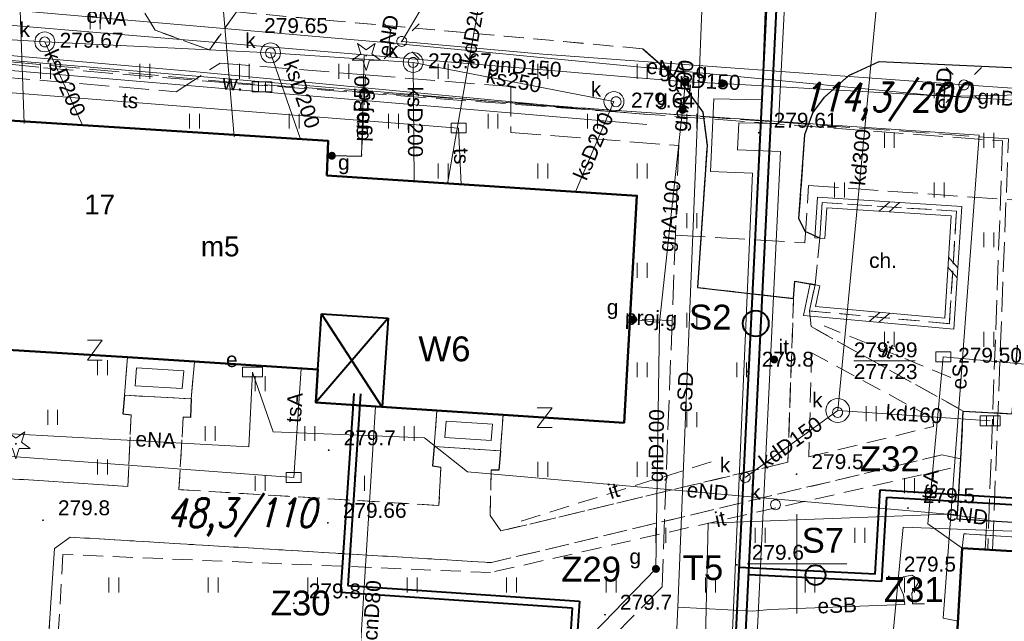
# Model space of a CAD drawing. Extents: x 0 to 6568752, y 0 to 5584302.
# Tile 35 of 74: x 6568411 to 6568460, y 5584047 to 5584077. Entities that reach past the tile are written whole.
import ezdxf
from ezdxf.enums import TextEntityAlignment as Align

# ---------------------------------------------------------------- set-up
doc = ezdxf.new("R2010")
doc.units = 0
doc.header["$PDSIZE"] = 0.75
for name, pattern in [('GAK', [3.5, 2, -0.7, 0.1, -0.7]), ('PRZER2-1', [1.5, 1, -0.5]), ('PRZER3-1', [2, 1.5, -0.5])]:
    doc.linetypes.add(name, pattern=pattern)
doc.layers.get('0').update_dxf_attribs({"linetype": 'CONTINUOUS'})
doc.layers.get('Defpoints').update_dxf_attribs({"linetype": 'CONTINUOUS'})
for name, color, linetype, lineweight in [('alarm', 51, 'CONTINUOUS', 50), ('EGBR', 7, 'CONTINUOUS', 18), ('EGBT', 7, 'CONTINUOUS', 18), ('EGBU', 7, 'CONTINUOUS', 50), ('EGBU_O', 7, 'CONTINUOUS', 50), ('GEPADR_O', 7, 'CONTINUOUS', 18), ('GEPPHC', 7, 'CONTINUOUS', 18), ('GUPPRZ_O', 7, 'CONTINUOUS', 18), ('OTDN', 7, 'CONTINUOUS', 18), ('OTKC', 7, 'CONTINUOUS', 18), ('OTKC_O', 7, 'CONTINUOUS', 18), ('OTKJ', 7, 'CONTINUOUS', 18), ('OTKK', 7, 'CONTINUOUS', 25), ('OTRN', 7, 'CONTINUOUS', 13), ('OTRN_O', 7, 'CONTINUOUS', 13), ('OTRS', 7, 'CONTINUOUS', 13), ('OTRS_O', 7, 'CONTINUOUS', 13), ('OTWM', 7, 'CONTINUOUS', 18), ('OTWM_O', 7, 'CONTINUOUS', 18), ('OTZI', 7, 'CONTINUOUS', 18), ('OTZI_O', 7, 'CONTINUOUS', 18), ('OTZT', 7, 'CONTINUOUS', 18), ('ramka sekcji', 7, 'CONTINUOUS', 18), ('siec', 7, 'GAK', 70), ('SUEO', 7, 'CONTINUOUS', 18), ('SUPK', 7, 'CONTINUOUS', 18), ('SUPW', 7, 'CONTINUOUS', 18), ('SUPW_O', 7, 'CONTINUOUS', 18)]:
    doc.layers.add(name, color=color, linetype=linetype, lineweight=lineweight)
for name, color, linetype, lineweight, true_color in [('OTZG', 7, 'CONTINUOUS', 18, 0x008000), ('SUCP', 7, 'CONTINUOUS', 18, 0xd200d2), ('SUCP_O', 7, 'CONTINUOUS', 18, 0xd200d2), ('SUEP', 1, 'CONTINUOUS', 18, 0xff0000), ('SUEP_O', 1, 'CONTINUOUS', 18, 0xff0000), ('SUES', 1, 'CONTINUOUS', 18, 0xff0000), ('SUES_O', 1, 'CONTINUOUS', 18, 0xff0000), ('SUGP', 7, 'CONTINUOUS', 18, 0xbfbf00), ('SUGP_O', 7, 'CONTINUOUS', 18, 0xbfbf00), ('SUGU', 7, 'CONTINUOUS', 18, 0xbfbf00), ('SUGU_O', 7, 'CONTINUOUS', 18, 0xbfbf00), ('SUGW', 7, 'CONTINUOUS', 18, 0xbfbf00), ('SUGW_O', 7, 'CONTINUOUS', 18, 0xbfbf00), ('SUKK', 7, 'CONTINUOUS', 18, 0x803300), ('SUKP', 7, 'CONTINUOUS', 18, 0x803300), ('SUKP_O', 7, 'CONTINUOUS', 18, 0x803300), ('SUKS', 7, 'CONTINUOUS', 18, 0x803300), ('SUKS_O', 7, 'CONTINUOUS', 18, 0x803300), ('SUTP', 7, 'CONTINUOUS', 18, 0xff9100), ('SUTP_O', 7, 'CONTINUOUS', 18, 0xff9100)]:
    doc.layers.add(name, color=color, linetype=linetype, lineweight=lineweight, true_color=true_color)
doc.styles.add('Arial', font='arial.ttf')
doc.styles.add('GEO-INFO', font='arial.ttf')
doc.styles.add('UZBROJENIE', font='SIMPLEX.shx', dxfattribs={"width": 0.8, "oblique": 15.00003, "height": 0.9})
doc.dimstyles.get("Standard").update_dxf_attribs({"dimtxt": 0.18, "dimasz": 0.18, "dimexe": 0.18, "dimexo": 0.0625, "dimgap": 0.09, "dimtad": 0, "dimtih": 1, "dimtoh": 1, "dimdec": 4, "dimzin": 0, "dimdsep": 46, "dimtxsty": 'Standard', "dimcen": 0.09, "dimadec": 0, "dimazin": 0, "dimtfac": 1, "dimtdec": 4, "dimtofl": 0, "dimtmove": 0, "dimatfit": 3, "dimfxl": 0, "dimtolj": 1, "dimtzin": 0, "dimarcsym": 0})

# ---------------------------------------------------------------- blocks, each defined once
blk = doc.blocks.new('D_GSPRDI1')
blk.add_hatch(color=0).paths.add_polyline_path([(0, -0.045), (0.013906, -0.042798), (0.02645, -0.036406), (0.036406, -0.02645), (0.042798, -0.013906), (0.045, 0), (0.042798, 0.013906), (0.036406, 0.02645), (0.02645, 0.036406), (0.013906, 0.042798), (0, 0.045), (-0.013906, 0.042798), (-0.02645, 0.036406), (-0.036406, 0.02645), (-0.042798, 0.013906), (-0.045, 0), (-0.042798, -0.013906), (-0.036406, -0.02645), (-0.02645, -0.036406), (-0.013906, -0.042798)])
at = {"color": 0}
blk.add_lwpolyline([(0.272471, 0.088531), (0.713338, -0.231778), (0.168396, -0.231778), (0, -0.750048), (-0.168396, -0.231778), (-0.713338, -0.231778), (-0.272471, 0.088531), (-0.440867, 0.606801), (0, 0.286493), (0.440867, 0.606801)], close=True, dxfattribs=at)
blk = doc.blocks.new('D_GSPWPN1')
blk.add_hatch(color=0).paths.add_polyline_path([(-0.045, 0), (-0.043467, -0.011647), (-0.038971, -0.0225), (-0.03182, -0.03182), (-0.0225, -0.038971), (-0.011647, -0.043467), (0, -0.045), (0.011647, -0.043467), (0.0225, -0.038971), (0.03182, -0.03182), (0.038971, -0.0225), (0.043467, -0.011647), (0.045, 0), (0.043467, 0.011647), (0.038971, 0.0225), (0.03182, 0.03182), (0.0225, 0.038971), (0.011647, 0.043467), (0, 0.045), (-0.011647, 0.043467), (-0.0225, 0.038971), (-0.03182, 0.03182), (-0.038971, 0.0225), (-0.043467, 0.011647)])
blk = doc.blocks.new('D_GSPTZI1')
blk.add_hatch(color=0).paths.add_polyline_path([(-0.2, 0), (-0.193185, -0.051764), (-0.173205, -0.1), (-0.141421, -0.141421), (-0.1, -0.173205), (-0.051764, -0.193185), (0, -0.2), (0.051764, -0.193185), (0.1, -0.173205), (0.141421, -0.141421), (0.173205, -0.1), (0.193185, -0.051764), (0.2, 0), (0.193185, 0.051764), (0.173205, 0.1), (0.141421, 0.141421), (0.1, 0.173205), (0.051764, 0.193185), (0, 0.2), (-0.051764, 0.193185), (-0.1, 0.173205), (-0.141421, 0.141421), (-0.173205, 0.1), (-0.193185, 0.051764)])
blk = doc.blocks.new('D_GSPWPS1')
blk.add_hatch(color=0).paths.add_polyline_path([(-0.045, 0), (-0.043467, -0.011647), (-0.038971, -0.0225), (-0.03182, -0.03182), (-0.0225, -0.038971), (-0.011647, -0.043467), (0, -0.045), (0.011647, -0.043467), (0.0225, -0.038971), (0.03182, -0.03182), (0.038971, -0.0225), (0.043467, -0.011647), (0.045, 0), (0.043467, 0.011647), (0.038971, 0.0225), (0.03182, 0.03182), (0.0225, 0.038971), (0.011647, 0.043467), (0, 0.045), (-0.011647, 0.043467), (-0.0225, 0.038971), (-0.03182, 0.03182), (-0.038971, 0.0225), (-0.043467, 0.011647)])
blk = doc.blocks.new('D_GUPIKP1_3')
at = {"color": 0}
blk.add_lwpolyline([(0.375, -0.25), (-0.375, -0.25), (-0.375, 0.25), (0.375, 0.25)], close=True, dxfattribs=at)
blk = doc.blocks.new('D_GUPESE1')
at = {"color": 0}
blk.add_lwpolyline([(-0.5, -0.25), (-0.5, 0.25), (0.5, 0.25), (0.5, -0.25)], close=True, dxfattribs=at)
blk = doc.blocks.new('D_GUPKKS1')
at = {"color": 0}
blk.add_lwpolyline([(0.5, -0.25), (-0.5, -0.25), (-0.5, 0.25), (0.5, 0.25)], close=True, dxfattribs=at)
for points in [[(-0.175, -0.25), (-0.175, 0.25)], [(0.175, -0.25), (0.175, 0.25)]]:
    blk.add_lwpolyline(points, dxfattribs=at)
blk = doc.blocks.new('D_GUPKSD1_1')
at = {"color": 0}
blk.add_lwpolyline([(0, 0.25), (0.064705, 0.241481), (0.125, 0.216506), (0.176777, 0.176777), (0.216506, 0.125), (0.241481, 0.064705), (0.25, 0), (0.241481, -0.064705), (0.216506, -0.125), (0.176777, -0.176777), (0.125, -0.216506), (0.064705, -0.241481), (0, -0.25), (-0.064705, -0.241481), (-0.125, -0.216506), (-0.176777, -0.176777), (-0.216506, -0.125), (-0.241481, -0.064705), (-0.25, 0), (-0.241481, 0.064705), (-0.216506, 0.125), (-0.176777, 0.176777), (-0.125, 0.216506), (-0.064705, 0.241481)], close=True, dxfattribs=at)
blk = doc.blocks.new('D_GUPGZA1')
blk.add_hatch(color=0).paths.add_polyline_path([(-0.2, 0), (-0.193185, -0.051764), (-0.173205, -0.1), (-0.141421, -0.141421), (-0.1, -0.173205), (-0.051764, -0.193185), (0, -0.2), (0.051764, -0.193185), (0.1, -0.173205), (0.141421, -0.141421), (0.173205, -0.1), (0.193185, -0.051764), (0.2, 0), (0.193185, 0.051764), (0.173205, 0.1), (0.141421, 0.141421), (0.1, 0.173205), (0.051764, 0.193185), (0, 0.2), (-0.051764, 0.193185), (-0.1, 0.173205), (-0.141421, 0.141421), (-0.173205, 0.1), (-0.193185, 0.051764)])
blk = doc.blocks.new('D_GUPGUT1')
blk.add_hatch(color=0).paths.add_polyline_path([(-0.2, 0), (-0.193185, -0.051764), (-0.173205, -0.1), (-0.141421, -0.141421), (-0.1, -0.173205), (-0.051764, -0.193185), (0, -0.2), (0.051764, -0.193185), (0.1, -0.173205), (0.141421, -0.141421), (0.173205, -0.1), (0.193185, -0.051764), (0.2, 0), (0.193185, 0.051764), (0.173205, 0.1), (0.141421, 0.141421), (0.1, 0.173205), (0.051764, 0.193185), (0, 0.2), (-0.051764, 0.193185), (-0.1, 0.173205), (-0.141421, 0.141421), (-0.173205, 0.1), (-0.193185, 0.051764)])
blk = doc.blocks.new('D_GUPIWZ1_1')
at = {"color": 0}
blk.add_lwpolyline([(0, 0.25), (0.064705, 0.241481), (0.125, 0.216506), (0.176777, 0.176777), (0.216506, 0.125), (0.241481, 0.064705), (0.25, 0), (0.241481, -0.064705), (0.216506, -0.125), (0.176777, -0.176777), (0.125, -0.216506), (0.064705, -0.241481), (0, -0.25), (-0.064705, -0.241481), (-0.125, -0.216506), (-0.176777, -0.176777), (-0.216506, -0.125), (-0.241481, -0.064705), (-0.25, 0), (-0.241481, 0.064705), (-0.216506, 0.125), (-0.176777, 0.176777), (-0.125, 0.216506), (-0.064705, 0.241481)], close=True, dxfattribs=at)
blk = doc.blocks.new('D_GEPPHC1')
at = {"color": 0}
blk.add_lwpolyline([(-0.375, 0.5), (0.375, 0.5), (-0.375, -0.5), (0.375, -0.5)], dxfattribs=at)
blk = doc.blocks.new('D_ODTN_1')
at = {"color": 0}
for points in [[(-0.5, -0.25), (0, 0.25)], [(0, -0.25), (0.5, 0.25)]]:
    blk.add_lwpolyline(points, dxfattribs=at)
blk = doc.blocks.new('D_GSLDSO2')
at = {"color": 0}
blk.add_lwpolyline([(0, 0.25), (0, -0.25)], dxfattribs=at)
blk = doc.blocks.new('D_GUPELA2')
blk.add_hatch(color=0).paths.add_polyline_path([(-0.001087, 0.044987), (0.011881, 0.043403), (0.021281, 0.03965), (0.030065, 0.033482), (0.038133, 0.023893), (0.043117, 0.012881), (0.044986, 0.001113), (0.044323, -0.007777), (0.040557, -0.019497), (0.033417, -0.030138), (0.024849, -0.037517), (0.013788, -0.042836), (0.002013, -0.044955), (-0.00982, -0.043916), (-0.020466, -0.040077), (-0.029541, -0.033946), (-0.036867, -0.025804), (-0.04187, -0.01649), (-0.04461, -0.005909), (-0.044532, 0.006476), (-0.041285, 0.017903), (-0.034764, 0.028574), (-0.024479, 0.03776), (-0.013449, 0.042943)])
at = {"color": 0}
for points in [[(-0.883883, 0.883883), (-0.53033, 0.53033)], [(0.883883, 0.883883), (0.53033, 0.53033)], [(-0.883883, -0.883883), (-0.53033, -0.53033)], [(0.883883, -0.883883), (0.53033, -0.53033)]]:
    blk.add_lwpolyline(points, dxfattribs=at)
blk = doc.blocks.new('D_GUPELA1')
at = {"color": 0}
blk.add_lwpolyline([(0, 0.25), (0.064705, 0.241481), (0.125, 0.216506), (0.176777, 0.176777), (0.216506, 0.125), (0.241481, 0.064705), (0.25, 0), (0.241481, -0.064705), (0.216506, -0.125), (0.176777, -0.176777), (0.125, -0.216506), (0.064705, -0.241481), (0, -0.25), (-0.064705, -0.241481), (-0.125, -0.216506), (-0.176777, -0.176777), (-0.216506, -0.125), (-0.241481, -0.064705), (-0.25, 0), (-0.241481, 0.064705), (-0.216506, 0.125), (-0.176777, 0.176777), (-0.125, 0.216506), (-0.064705, 0.241481)], close=True, dxfattribs=at)
blk = doc.blocks.new('D_GSSUTR1')
at = {"color": 0}
for points in [[(-0.25666, 0.36165), (-0.25666, -0.38835)], [(0.24334, -0.38835), (0.24334, 0.36165)]]:
    blk.add_lwpolyline(points, dxfattribs=at)
blk = doc.blocks.new('*D45')
at = {"layer": 'Defpoints', "color": 0}
for p in [(6568647.5, 5584150), (6568650, 5584150), (0, 0)]:
    blk.add_point(p, dxfattribs=at)
at = {"layer": 'ramka sekcji', "color": 0, "lineweight": -2}
blk.add_line((6568649.938, 5584150), (6568647.5, 5584150), dxfattribs=at)
at = {"layer": 'ramka sekcji', "color": 0, "insert": (6568644.106, 5584150), "char_height": 0.75, "attachment_point": 5, "style": 'GEO-INFO'}
blk.add_mtext('\\A1;5584150.0000', dxfattribs=at)
blk = doc.blocks.new('*D46')
at = {"layer": 'Defpoints', "color": 0}
for p in [(6568650, 5584152.5), (6568650, 5584150), (0, 0)]:
    blk.add_point(p, dxfattribs=at)
at = {"layer": 'ramka sekcji', "color": 0, "lineweight": -2}
blk.add_line((6568650, 5584150.062), (6568650, 5584152.5), dxfattribs=at)
at = {"layer": 'ramka sekcji', "color": 0, "insert": (6568650, 5584155.896), "char_height": 0.75, "attachment_point": 5, "rotation": 90, "style": 'GEO-INFO'}
blk.add_mtext('\\A1;6568650.0000', dxfattribs=at)

msp = doc.modelspace()

# ---------------------------------------------------------------- linework, layer by layer
at = {"layer": 'EGBR', "linetype": 'Continuous', "lineweight": 18, "elevation": 10.18}
msp.add_lwpolyline([(6568464.46047, 5584050.41839), (6568464.5, 5584051.12), (6568458.39, 5584051.51), (6568458.31, 5584050.79)], close=True, dxfattribs=at)
at = {"layer": 'EGBT', "linetype": 'Continuous', "lineweight": 18, "elevation": 10.18}
for points in [[(6568416.34, 5584060.38), (6568416.19, 5584058.47), (6568419.54, 5584058.29), (6568419.72, 5584060.16)], [(6568416.79984, 5584059.84901), (6568416.72859, 5584058.94178), (6568419.08822, 5584058.815), (6568419.17289, 5584059.69455)], [(6568431.9, 5584057.7), (6568431.76, 5584055.89), (6568435.09, 5584055.67), (6568435.23, 5584057.49)], [(6568432.3605, 5584057.16997), (6568432.29751, 5584056.35558), (6568434.62941, 5584056.20152), (6568434.69259, 5584057.0229)]]:
    msp.add_lwpolyline(points, close=True, dxfattribs=at)
at = {"layer": 'EGBU', "linetype": 'Continuous', "lineweight": 50, "elevation": 10.18}
for points in [[(6568426.37, 5584069.51), (6568441.95, 5584068.5), (6568441.31, 5584057.09), (6568435.23, 5584057.49), (6568431.9, 5584057.7), (6568425.82, 5584058.1), (6568425.92, 5584059.77), (6568416.34, 5584060.38), (6568409.5, 5584060.81), (6568406.17, 5584061.02), (6568400.06, 5584061.41), (6568400.97, 5584072.89), (6568426.44, 5584071.26)], [(6568457.96, 5584044.72), (6568458.31, 5584050.79), (6568469.73, 5584050.1), (6568467.17, 5584008.53), (6568466.28, 5584008.57), (6568464.89, 5583988.75), (6568453.62, 5583989.49), (6568454.76, 5584009.14), (6568455.78, 5584009.15)]]:
    msp.add_lwpolyline(points, close=True, dxfattribs=at)
at = {"layer": 'GUPPRZ_O', "linetype": 'Continuous', "lineweight": 13, "elevation": 10.8, "flags": 128}
msp.add_lwpolyline([(6568452.85522, 5584060.20755), (6568455.93522, 5584060.20755)], dxfattribs=at)
at = {"layer": 'OTDN', "linetype": 'Continuous', "lineweight": 18, "elevation": 10.18}
for points in [[(6568450.90056, 5584066.38672), (6568451.03725, 5584068.4257), (6568458.28537, 5584067.95323), (6568457.89316, 5584061.79774), (6568450.32704, 5584062.48655), (6568450.66544, 5584064.08188)], [(6568451.39944, 5584066.35328), (6568451.50275, 5584067.8943), (6568457.75463, 5584067.48677), (6568457.42684, 5584062.34226), (6568450.93296, 5584062.93345), (6568451.15456, 5584063.97812)]]:
    msp.add_lwpolyline(points, dxfattribs=at)
at = {"layer": 'OTKC', "linetype": 'PRZER2-1', "lineweight": 18, "elevation": 10.18}
for points in [[(6568469.2, 5584074.56), (6568454.13, 5584075.24), (6568452.61, 5584074.55), (6568451.38, 5584073.45), (6568450.79, 5584072.67), (6568450.4, 5584071.58), (6568450.1, 5584067.36), (6568450.41, 5584066.7), (6568451.15, 5584066.37), (6568450.91, 5584064.03), (6568449.9, 5584064.2), (6568449.83, 5584063.34), (6568445, 5584063.89), (6568445.48, 5584071.04), (6568445.27, 5584072.7), (6568444.2, 5584074.18), (6568442.25, 5584075.89), (6568421.82, 5584077.74), (6568420.47, 5584075.83), (6568417.73, 5584076.82), (6568416.67, 5584078.61)], [(6568408.65, 5584054.39), (6568416.36, 5584053.89), (6568416.53, 5584057.49), (6568416.12, 5584057.54), (6568416.19, 5584058.47), (6568419.54, 5584058.29), (6568419.51, 5584057.35), (6568419.15, 5584057.37), (6568418.93, 5584053.73), (6568432, 5584052.93), (6568432.1, 5584054.86), (6568431.68, 5584054.92), (6568431.76, 5584055.89), (6568435.09, 5584055.67), (6568435.01, 5584054.71), (6568434.63, 5584054.7), (6568434.57, 5584052.42), (6568435.11, 5584051.65), (6568449.54, 5584055.11), (6568449.83, 5584063.34), (6568449.9, 5584064.2), (6568450.91, 5584064.03), (6568450.63, 5584062.71), (6568450.71, 5584061.92), (6568458.36, 5584057.68), (6568458.24, 5584055.28), (6568457.29, 5584055.47), (6568434.64, 5584050.06), (6568413.46, 5584051.34), (6568412.67, 5584050.77), (6568411.34, 5584029.82)]]:
    msp.add_lwpolyline(points, dxfattribs=at)
for points in [[(6568451.15, 5584066.37), (6568451.27, 5584068.16), (6568458.02, 5584067.72), (6568457.66, 5584062.07), (6568450.63, 5584062.71), (6568450.91, 5584064.03)], [(6568450.6, 5584055.38), (6568456.87, 5584056.9), (6568456.83, 5584057.32), (6568450.73, 5584060.61)]]:
    msp.add_lwpolyline(points, close=True, dxfattribs=at)
at = {"layer": 'OTKJ', "linetype": 'PRZER3-1', "lineweight": 18, "elevation": 10.18}
msp.add_lwpolyline([(6568479.43, 5583959.52), (6568482.81, 5583989.38), (6568481.67, 5583991.05), (6568485.91, 5584024.62, 0.1555909), (6568484.5, 5584029.71, -0.10088804), (6568483.12, 5584034.18), (6568483.49, 5584047.4, 0.16990276), (6568482.77, 5584049.61, 0.21782823), (6568480.18, 5584050.99), (6568467.69, 5584052.24), (6568467.61, 5584051.68), (6568458.05, 5584052.25), (6568458.24, 5584055.28), (6568458.36, 5584057.68), (6568460.81, 5584057.54), (6568461.25, 5584063.04), (6568468.42, 5584062.61), (6568469.54, 5584062.52), (6568484.6, 5584061.58), (6568484.2, 5584055.99), (6568486.02, 5584055.87), (6568488.46, 5584052.49)], format="xyb", dxfattribs=at)
at = {"layer": 'OTKK', "linetype": 'Continuous', "lineweight": 25, "elevation": 10.18}
for points in [[(6568442.25, 5584075.89), (6568444.2, 5584074.18), (6568445.27, 5584072.7), (6568445.48, 5584071.04), (6568445, 5584063.89), (6568449.83, 5584063.34), (6568449.9, 5584064.2), (6568450.91, 5584064.03)], [(6568451.15, 5584066.37), (6568450.41, 5584066.7), (6568450.1, 5584067.36), (6568450.4, 5584071.58), (6568450.79, 5584072.67), (6568451.38, 5584073.45), (6568452.61, 5584074.55), (6568454.13, 5584075.24), (6568469.2, 5584074.56), (6568470.32, 5584074.51)], [(6568416.19, 5584058.47), (6568416.12, 5584057.54), (6568416.53, 5584057.49)], [(6568419.54, 5584058.29), (6568419.51, 5584057.35), (6568419.15, 5584057.37)], [(6568431.76, 5584055.89), (6568431.68, 5584054.92), (6568432.1, 5584054.86)], [(6568435.09, 5584055.67), (6568435.01, 5584054.71), (6568434.63, 5584054.7)]]:
    msp.add_lwpolyline(points, dxfattribs=at)
msp.add_lwpolyline([(6568479.43, 5583959.52), (6568482.81, 5583989.38), (6568481.67, 5583991.05), (6568485.91, 5584024.62, 0.1555909), (6568484.5, 5584029.71, -0.10088804), (6568483.12, 5584034.18), (6568483.49, 5584047.4, 0.16990276), (6568482.77, 5584049.61, 0.21782823), (6568480.18, 5584050.99), (6568467.69, 5584052.24), (6568467.61, 5584051.68), (6568458.05, 5584052.25), (6568458.24, 5584055.28), (6568458.36, 5584057.68), (6568460.81, 5584057.54), (6568461.25, 5584063.04), (6568468.42, 5584062.61), (6568469.54, 5584062.52), (6568484.6, 5584061.58), (6568484.2, 5584055.99), (6568486.02, 5584055.87), (6568488.77, 5584055.87)], format="xyb", dxfattribs=at)
at = {"layer": 'OTWM', "linetype": 'Continuous', "lineweight": 18, "elevation": 10.06}
for points in [[(6568442.49117, 5584072.5791), (6568400.83117, 5584076.1191)], [(6568442.44883, 5584072.0809), (6568400.78883, 5584075.6209)]]:
    msp.add_lwpolyline(points, dxfattribs=at)
at = {"layer": 'OTZI', "linetype": 'PRZER2-1', "lineweight": 18, "elevation": 10.1}
for points in [[(6568457.73, 5584059.37), (6568451.36, 5584061.96)], [(6568445.69, 5584055.12), (6568435.92, 5584052.08)], [(6568457.72, 5584054.8), (6568434.6, 5584049.56), (6568413.1, 5584050.47), (6568412.21, 5584035.21)]]:
    msp.add_lwpolyline(points, dxfattribs=at)
at = {"layer": 'OTZT', "color": 7, "linetype": 'PRZER2-1', "lineweight": 18, "elevation": 10.1}
for points in [[(6568391.05, 5584081.04), (6568416.67, 5584078.61), (6568417.73, 5584076.82), (6568420.47, 5584075.83), (6568421.82, 5584077.74), (6568442.25, 5584075.89), (6568444.2, 5584074.18), (6568445.27, 5584072.7), (6568445.48, 5584071.04), (6568445, 5584063.89), (6568449.83, 5584063.34), (6568449.54, 5584055.11), (6568435.11, 5584051.65), (6568434.57, 5584052.42), (6568434.63, 5584054.7), (6568435.01, 5584054.71), (6568435.09, 5584055.67), (6568435.23, 5584057.49), (6568441.31, 5584057.09), (6568441.95, 5584068.5), (6568426.37, 5584069.51), (6568426.44, 5584071.26), (6568400.97, 5584072.89)], [(6568426.72, 5584011.65), (6568428.33, 5584034.73), (6568416.69, 5584035.57), (6568416.31631, 5584029.47028), (6568414.98, 5584029.57), (6568412.64, 5584029.74), (6568411.34, 5584029.82), (6568412.67, 5584050.77), (6568413.46, 5584051.34), (6568434.64, 5584050.06), (6568457.29, 5584055.47), (6568458.24, 5584055.28), (6568458.05, 5584052.25), (6568467.61, 5584051.68)], [(6568464.5, 5584051.12), (6568458.39, 5584051.51), (6568458.31, 5584050.79), (6568458.06558, 5584046.55097), (6568457.34, 5584046.6), (6568456.12, 5584046.68), (6568456.01, 5584044.84), (6568457.22, 5584044.77), (6568457.96, 5584044.72), (6568455.78, 5584009.15)]]:
    msp.add_lwpolyline(points, dxfattribs=at)
for points in [[(6568468.42, 5584062.61), (6568461.25, 5584063.04), (6568460.81, 5584057.54), (6568458.36, 5584057.68), (6568450.71, 5584061.92), (6568450.63, 5584062.71), (6568457.66, 5584062.07), (6568458.02, 5584067.72), (6568451.27, 5584068.16), (6568451.15, 5584066.37), (6568450.41, 5584066.7), (6568450.1, 5584067.36), (6568450.4, 5584071.58), (6568450.79, 5584072.67), (6568451.38, 5584073.45), (6568452.61, 5584074.55), (6568454.13, 5584075.24), (6568469.2, 5584074.56)], [(6568408.65, 5584054.39), (6568408.95, 5584058.05), (6568409.28, 5584058.05), (6568409.35, 5584058.87), (6568409.5, 5584060.81), (6568416.34, 5584060.38), (6568416.19, 5584058.47), (6568416.12, 5584057.54), (6568416.53, 5584057.49), (6568416.36, 5584053.89)], [(6568450.6, 5584055.38), (6568456.87, 5584056.9), (6568456.83, 5584057.32), (6568450.73, 5584060.61)], [(6568418.93, 5584053.73), (6568419.15, 5584057.37), (6568419.51, 5584057.35), (6568419.54, 5584058.29), (6568419.72, 5584060.16), (6568425.92, 5584059.77), (6568425.82, 5584058.1), (6568431.9, 5584057.7), (6568431.76, 5584055.89), (6568431.68, 5584054.92), (6568432.1, 5584054.86), (6568432, 5584052.93)]]:
    msp.add_lwpolyline(points, close=True, dxfattribs=at)
at = {"layer": 'ramka sekcji'}
for q in [(6568450, 5584052.5), (6568447.5, 5584050), (6568450, 5584047.5), (6568452.5, 5584050)]:
    msp.add_line((6568450, 5584050), q, dxfattribs=at)
at = {"layer": 'siec', "linetype": 'ByBlock', "lineweight": 40}
for p, q in [((6568444.3839, 5583994.60146), (6568449.1148, 5584090.92644)), ((6568444.8496, 5583994.06937), (6568449.5805, 5584090.39435)), ((6568425.92, 5584059.77), (6568426.10514, 5584062.56056)), ((6568426.10514, 5584062.56056), (6568429.44824, 5584062.33875)), ((6568429.15494, 5584057.8806), (6568426.10514, 5584062.56056)), ((6568429.44824, 5584062.33875), (6568425.82, 5584058.1)), ((6568429.44824, 5584062.33875), (6568429.15494, 5584057.8806)), ((6568427.71656, 5584058.55866), (6568427.04714, 5584048.57092)), ((6568428.06139, 5584058.53548), (6568427.41386, 5584048.90332)), ((6568453.93015, 5584049.47296), (6568454.18161, 5584053.71431)), ((6568454.18161, 5584053.71431), (6568482.73872, 5584052.00986)), ((6568454.26053, 5584049.10565), (6568454.51199, 5584053.347)), ((6568454.51199, 5584053.347), (6568482.36867, 5584051.68435)), ((6568453.93015, 5584049.47296), (6568447.09598, 5584049.82172)), ((6568454.26053, 5584049.10565), (6568447.5707, 5584049.44799)), ((6568427.41386, 5584048.90332), (6568439.06888, 5584048.1198)), ((6568427.04714, 5584048.57092), (6568438.70216, 5584047.7874)), ((6568438.70216, 5584047.7874), (6568438.30541, 5584041.88565)), ((6568439.06888, 5584048.1198), (6568438.67213, 5584042.21805))]:
    msp.add_line(p, q, dxfattribs=at)
at = {"layer": 'siec', "color": 0, "linetype": 'ByBlock', "lineweight": 40}
for centre, radius in [((6568447.92557, 5584062.07768), 0.64893), ((6568450.93007, 5584049.43178), 0.5)]:
    msp.add_circle(centre, radius, dxfattribs=at)
at = {"layer": 'SUCP', "linetype": 'Continuous', "lineweight": 18, "elevation": 10.14}
for points in [[(6568443.67759, 5583983.5973), (6568444.60792, 5584003.60668), (6568442.23031, 5584003.78912), (6568442.37542, 5584006.71277), (6568445.02385, 5584006.77743), (6568447.76431, 5584069.6426), (6568445.65005, 5584069.72503), (6568445.82244, 5584073.37558), (6568448.23829, 5584073.32442), (6568448.83942, 5584089.2927)], [(6568444.86243, 5583983.49634), (6568445.90621, 5584004.4756), (6568443.55985, 5584004.59751), (6568443.66659, 5584005.75548), (6568446.04145, 5584005.78609), (6568449.17754, 5584070.73059), (6568447.00832, 5584070.81245), (6568447.07333, 5584072.15733), (6568449.07717, 5584072.12825), (6568449.94877, 5584089.2063)], [(6568428.81475, 5584057.90298), (6568428.0526, 5584045.86949), (6568419.47705, 5584046.03576), (6568419.1841, 5584035.39001)]]:
    msp.add_lwpolyline(points, dxfattribs=at)
at = {"layer": 'SUEP', "linetype": 'Continuous', "lineweight": 18, "elevation": 10.14}
for points in [[(6568405.39831, 5584193.23957), (6568405.01695, 5584189.70356), (6568403.98587, 5584188.30816), (6568399.60677, 5584124.84169), (6568401.34851, 5584123.80418), (6568409.53234, 5584122.38466), (6568409.82381, 5584121.95026), (6568409.05136, 5584099.25455), (6568410.04829, 5584097.9463), (6568439.79258, 5584095.9994), (6568445.94158, 5584095.72461), (6568444.01192, 5584047.82702)], [(6568469.90566, 5584078.94508), (6568471.50229, 5584091.62664), (6568472.53, 5584108.67), (6568471.33, 5584096.82), (6568465.16, 5584089.99), (6568454.64, 5584080.16), (6568433.18, 5584081.43), (6568430.13, 5584076.26), (6568437.23, 5584075.62), (6568458.39, 5584074.07), (6568485.96, 5584072.19), (6568490, 5584072.02)], [(6568458.09827, 5584047.11792), (6568457.35, 5584047.26), (6568459.16, 5584071.55), (6568438.5, 5584072.96), (6568419.47, 5584074.77), (6568404.28, 5584076.08), (6568403.66, 5584075.72), (6568401.66, 5584075.85), (6568401.11, 5584076.26), (6568386.25, 5584077.53), (6568371.06, 5584078.6), (6568349.99, 5584080.04), (6568345.21, 5584081.39), (6568343.58, 5584081.04), (6568324.49, 5584082.63), (6568306.2, 5584086.38), (6568288.07, 5584090.39), (6568280.16, 5584092.07), (6568278.51, 5584092.88), (6568265.72845, 5584094.84031)], [(6568401.1143, 5584078.65869), (6568429.47853, 5584076.18538)], [(6568429.47853, 5584076.18538), (6568429.58999, 5584076.87645)], [(6568429.47853, 5584076.18538), (6568457.41502, 5584073.49372)], [(6568457.41502, 5584073.49372), (6568457.45411, 5584074.29276)], [(6568457.41502, 5584073.49372), (6568486.50836, 5584074.10327)], [(6568395.78525, 5584060.01062), (6568400.9928, 5584057.05544), (6568422.4466, 5584055.87378), (6568422.63, 5584059.64)], [(6568422.63, 5584059.64), (6568423.67388, 5584056.63465), (6568431.28332, 5584056.33368), (6568433.44558, 5584054.61941), (6568457.5594, 5584052.48944)], [(6568413.67681, 5584027.20431), (6568418.08015, 5584041.84343), (6568445.26157, 5584040.49156), (6568445.53875, 5584052.03702), (6568457.5594, 5584052.48944)], [(6568457.5594, 5584052.48944), (6568459.53629, 5584052.2304), (6568459.45748, 5584050.72067)], [(6568461.96392, 5584050.56923), (6568462.1777, 5584051.59338), (6568455.34395, 5584051.84535), (6568453.40597, 5584031.5088), (6568450.53309, 5583996.80907), (6568448.53546, 5583966.36094), (6568408.78897, 5583972.06926), (6568392.59187, 5583974.08072), (6568365.19254, 5583976.97792)], [(6568456.40242, 5584047.99111), (6568455.8058, 5584047.981), (6568455.77684, 5584048.52067), (6568456.11283, 5584049.06604), (6568456.03002, 5584049.28399), (6568455.78005, 5584049.43478), (6568455.35723, 5584049.34133), (6568455.16241, 5584049.1708), (6568455.151, 5584048.89263), (6568455.35382, 5584048.44221), (6568455.41903, 5584047.96102), (6568448.6289, 5584047.6995), (6568447.78584, 5584047.62164), (6568444.01192, 5584047.82702)], [(6568444.01192, 5584047.82702), (6568441.38542, 5583990.29269), (6568440.95352, 5583979.26726), (6568466.45054, 5583975.60951), (6568466.39316, 5583974.00964), (6568466.2272, 5583973.46246), (6568467.21386, 5583948.20619), (6568536.11292, 5583940.91441), (6568541.52968, 5583940.57618), (6568547.44455, 5583941.31845), (6568547.39903, 5583950.90062), (6568548.75489, 5583954.02615)]]:
    msp.add_lwpolyline(points, dxfattribs=at)
at = {"layer": 'SUEP', "linetype": 'PRZER3-1', "lineweight": 18, "elevation": 10.14}
for points in [[(6568459.83529, 5584050.67966), (6568460.62843, 5584071.35681), (6568421.89546, 5584074.17693), (6568386.52744, 5584077.44073), (6568366.48235, 5584079.2058), (6568353.75069, 5584080.06318), (6568328.39369, 5584082.01967), (6568323.01448, 5584083.12127), (6568308.48195, 5584085.80969), (6568300.43483, 5584088.01289), (6568293.21194, 5584089.56037), (6568275.36079, 5584093.02254), (6568265.88044, 5584095.88281)], [(6568386.51919, 5584077.55569), (6568412.12821, 5584074.93652), (6568421.89068, 5584074.13287), (6568435.89016, 5584073.09058), (6568460.33468, 5584071.2545), (6568459.59204, 5584050.71254)]]:
    msp.add_lwpolyline(points, dxfattribs=at)
at = {"layer": 'SUGP', "linetype": 'Continuous', "lineweight": 18, "elevation": 10.14}
for points in [[(6568337.40552, 5584083.1726), (6568397.33641, 5584078.16365), (6568428.23794, 5584075.58074), (6568444.40552, 5584074.23001)], [(6568428.23794, 5584075.58074), (6568428.11575, 5584070.47379), (6568426.62, 5584070.51)], [(6568443.09135, 5584062.13219), (6568444.2517, 5584072.81793), (6568444.4, 5584074.22), (6568444.40552, 5584074.23001)], [(6568444.40552, 5584074.23001), (6568446.2417, 5584074.14867), (6568475.58, 5584072.46), (6568476.14, 5584072.4), (6568476.51, 5584072.21), (6568476.55, 5584071.7)], [(6568443.09135, 5584062.13219), (6568442.91103, 5584049.74296), (6568432.31396, 5584038.82759), (6568430.19977, 5584008.96016), (6568426.86624, 5584009.13821), (6568420.71721, 5584009.26097), (6568420.00537, 5583999.23606), (6568399.8317, 5584000.64916), (6568398.79, 5584000.83), (6568378.45287, 5584002.14573), (6568369.70734, 5584002.75806), (6568368.25098, 5584002.86003), (6568324.94601, 5584006.99931), (6568325.04379, 5584016.05039)], [(6568443.09135, 5584062.13219), (6568441.77, 5584062.28)]]:
    msp.add_lwpolyline(points, dxfattribs=at)
at = {"layer": 'SUGP', "linetype": 'PRZER3-1', "lineweight": 18, "elevation": 10.14}
for points in [[(6568337.23585, 5584080.73312), (6568347.14641, 5584079.99837), (6568348.30447, 5584081.20102), (6568390.05811, 5584078.00777), (6568391.81373, 5584076.01664), (6568397.98961, 5584075.47113), (6568418.79953, 5584073.73177), (6568421.00686, 5584075.16705), (6568428.31453, 5584074.57612), (6568435.62221, 5584073.98518), (6568435.62221, 5584071.68618), (6568444.05693, 5584071.02425), (6568443.88641, 5584066.51975)], [(6568428.31453, 5584074.57612), (6568428.11623, 5584070.49392), (6568426.41099, 5584070.53471)], [(6568443.88641, 5584066.51975), (6568450.38822, 5584066.13253), (6568450.58489, 5584069.01592), (6568476.25478, 5584067.19648), (6568476.20133, 5584066.25146)], [(6568443.88641, 5584066.51975), (6568443.72414, 5584062.22925), (6568443.21709, 5584048.83953), (6568433.04301, 5584038.55306), (6568432.86106, 5584036.14952), (6568431.82595, 5584022.47563), (6568430.79083, 5584008.80175), (6568425.09346, 5584009.09886)], [(6568443.72414, 5584062.22925), (6568441.60277, 5584062.30961)]]:
    msp.add_lwpolyline(points, dxfattribs=at)
at = {"layer": 'SUKP', "linetype": 'Continuous', "lineweight": 18, "elevation": 10.14}
for points in [[(6568452.04752, 5584057.70715), (6568454.49146, 5584083.14819), (6568435.16598, 5584084.71577), (6568410.6729, 5584085.8863), (6568390.84873, 5584087.65093), (6568375.72584, 5584088.56609)], [(6568411.15788, 5584072.12973), (6568410.6729, 5584085.8863)], [(6568421.70392, 5584071.46184), (6568420.51935, 5584085.4698)], [(6568432.42815, 5584069.0974), (6568435.16598, 5584084.71577)], [(6568430.70547, 5584075.20071), (6568423.53537, 5584075.68134), (6568412.18741, 5584076.23512), (6568402.59935, 5584076.81524), (6568385.58, 5584062.1)], [(6568414.08198, 5584072.05087), (6568412.18741, 5584076.23512)], [(6568425.03517, 5584071.3499), (6568423.53537, 5584075.68134)], [(6568430.75138, 5584069.22597), (6568430.70547, 5584075.20071)], [(6568440.79877, 5584073.23535), (6568430.70547, 5584075.20071)], [(6568438.87316, 5584068.69946), (6568440.79877, 5584073.23535)], [(6568447.4, 5584054.34), (6568452.04752, 5584057.70715)], [(6568459.71, 5584057.18), (6568452.04752, 5584057.70715)]]:
    msp.add_lwpolyline(points, dxfattribs=at)
at = {"layer": 'SUPK', "linetype": 'Continuous', "lineweight": 18, "elevation": 10.14}
for points in [[(6568412.18741, 5584075.73512, -1), (6568412.18741, 5584076.73512, -1)], [(6568423.53537, 5584075.18134, -1), (6568423.53537, 5584076.18134, -1)], [(6568430.70547, 5584074.70071, -1), (6568430.70547, 5584075.70071, -1)], [(6568440.79877, 5584072.73535, -1), (6568440.79877, 5584073.73535, -1)], [(6568452.04752, 5584057.10715, -1), (6568452.04752, 5584058.30715, -1)]]:
    msp.add_lwpolyline(points, format="xyb", close=True, dxfattribs=at)
at = {"layer": 'SUTP', "linetype": 'Continuous', "lineweight": 18, "elevation": 10.14}
for points in [[(6568482.03767, 5584094.3726), (6568479.04053, 5584058.45119), (6568457.35379, 5584060.40191)], [(6568399.96163, 5584074.51551), (6568432.9907, 5584071.90489)], [(6568433.11751, 5584069.07258), (6568432.9907, 5584071.90489)], [(6568377.93958, 5584061.82878), (6568397.02103, 5584056.39422), (6568424.7, 5584054.34)], [(6568457.35379, 5584060.40191), (6568456.57203, 5584052.00119), (6568458.31, 5584050.79)], [(6568424.7, 5584054.34), (6568425.07018, 5584059.82411)]]:
    msp.add_lwpolyline(points, dxfattribs=at)

# ---------------------------------------------------------------- block references
at = {"layer": 'GEPPHC', "linetype": 'Continuous', "lineweight": 18}
for p in [(6568414.70355, 5584060.74119, 10.24), (6568437.32069, 5584057.34323, 10.24)]:
    msp.add_blockref('D_GEPPHC1', p, dxfattribs=at)
at = {"layer": 'OTDN', "linetype": 'Continuous', "lineweight": 18}
for name, p, rotation in [('D_ODTN_1', (6568454.645, 5584067.94, 10.18), 356.2704404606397), ('D_ODTN_1', (6568454.645, 5584067.94, 10.18), 356.2704404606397), ('D_GSLDSO2', (6568451.15, 5584066.37, 10.18), 86.1646809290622), ('D_ODTN_1', (6568457.84, 5584064.895, 10.18), 266.354223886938), ('D_ODTN_1', (6568457.84, 5584064.895, 10.18), 266.354223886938), ('D_GSLDSO2', (6568450.91, 5584064.03, 10.18), 78.02386754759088), ('D_ODTN_1', (6568454.145, 5584062.39, 10.18), 174.7982226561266), ('D_ODTN_1', (6568454.145, 5584062.39, 10.18), 174.7982226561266)]:
    msp.add_blockref(name, p, dxfattribs=dict(at, rotation=rotation))
at = {"layer": 'OTRN', "linetype": 'Continuous', "lineweight": 13}
for p in [(6568447.48, 5584059.66, 10.08), (6568426.46, 5584055.71, 10.08), (6568449.98, 5584054.51, 10.08), (6568455.58, 5584052.8, 10.08), (6568412.1, 5584052.19, 10.08), (6568446.98, 5584049.95, 10.08), (6568454.62, 5584049.36, 10.08), (6568424.71, 5584048.01, 10.08), (6568440.35, 5584047.44, 10.08)]:
    msp.add_blockref('D_GSPWPN1', p, dxfattribs=at)
at = {"layer": 'OTRS', "linetype": 'Continuous', "lineweight": 13}
for p in [(6568448.08, 5584071.67, 10.08), (6568426.42, 5584052.06, 10.08)]:
    msp.add_blockref('D_GSPWPS1', p, dxfattribs=at)
at = {"layer": 'OTZG', "linetype": 'Continuous', "lineweight": 18}
for p in [(6568428.35, 5584075.55, 10.12), (6568410.74, 5584056.03, 10.12)]:
    msp.add_blockref('D_GSPRDI1', p, dxfattribs=at)
at = {"layer": 'OTZI', "linetype": 'Continuous', "lineweight": 18}
msp.add_blockref('D_GSPTZI1', (6568448.85, 5584060.27, 10.12), dxfattribs=at)
at = {"layer": 'OTZT', "color": 7, "linetype": 'Continuous', "lineweight": 18}
for p in [(6568414.725, 5584077.26126, 10.1), (6568412.225, 5584074.76126, 10.1), (6568417.225, 5584074.76126, 10.1), (6568422.225, 5584074.76126, 10.1), (6568427.225, 5584074.76126, 10.1), (6568432.225, 5584074.76126, 10.1), (6568437.225, 5584074.76126, 10.1), (6568442.225, 5584074.76126, 10.1), (6568457.15, 5584073.7986, 10.1), (6568419.725, 5584072.26126, 10.1), (6568424.725, 5584072.26126, 10.1), (6568429.725, 5584072.26126, 10.1), (6568434.725, 5584072.26126, 10.1), (6568439.725, 5584072.26126, 10.1), (6568444.725, 5584072.26126, 10.1), (6568454.65, 5584071.2986, 10.1), (6568459.65, 5584071.2986, 10.1), (6568432.225, 5584069.76126, 10.1), (6568437.225, 5584069.76126, 10.1), (6568442.225, 5584069.76126, 10.1), (6568452.15, 5584068.7986, 10.1), (6568457.15, 5584068.7986, 10.1), (6568444.725, 5584067.26126, 10.1), (6568459.65, 5584066.2986, 10.1), (6568442.225, 5584064.76126, 10.1), (6568444.725, 5584062.26126, 10.1), (6568454.65, 5584061.2986, 10.1), (6568459.65, 5584061.2986, 10.1), (6568415.09, 5584059.87512, 10.1), (6568442.225, 5584059.76126, 10.1), (6568447.225, 5584059.76126, 10.1), (6568423.015, 5584059.06121, 10.1), (6568412.59, 5584057.37512, 10.1), (6568444.725, 5584057.26126, 10.1), (6568453.735, 5584057.56464, 10.1), (6568420.515, 5584056.56121, 10.1), (6568425.515, 5584056.56121, 10.1), (6568430.515, 5584056.56121, 10.1), (6568415.09, 5584054.87512, 10.1), (6568437.225, 5584054.76126, 10.1), (6568442.225, 5584054.76126, 10.1), (6568423.015, 5584054.06121, 10.1), (6568428.015, 5584054.06121, 10.1), (6568455.66, 5584053.94306, 10.1), (6568443.16, 5584051.44306, 10.1), (6568448.16, 5584051.44306, 10.1), (6568453.16, 5584051.44306, 10.1), (6568415.66, 5584048.94306, 10.1), (6568420.66, 5584048.94306, 10.1), (6568425.66, 5584048.94306, 10.1), (6568430.66, 5584048.94306, 10.1), (6568435.66, 5584048.94306, 10.1), (6568440.66, 5584048.94306, 10.1), (6568445.66, 5584048.94306, 10.1), (6568450.66, 5584048.94306, 10.1), (6568455.66, 5584048.94306, 10.1)]:
    msp.add_blockref('D_GSSUTR1', p, dxfattribs=at)
at = {"layer": 'SUEO', "linetype": 'Continuous', "lineweight": 18}
for name, p in [('D_GUPELA2', (6568430.13, 5584076.26, 10.15)), ('D_GUPELA1', (6568430.13, 5584076.26, 10.16)), ('D_GUPELA2', (6568458.39, 5584074.07, 10.15)), ('D_GUPELA1', (6568458.39, 5584074.07, 10.16))]:
    msp.add_blockref(name, p, dxfattribs=at)
at = {"layer": 'SUES', "linetype": 'Continuous', "lineweight": 18}
msp.add_blockref('D_GUPESE1', (6568422.63, 5584059.64, 10.16), dxfattribs=at)
at = {"layer": 'SUGU', "linetype": 'Continuous', "lineweight": 18}
for p in [(6568446.2417, 5584074.14867, 10.16), (6568444.2517, 5584072.81793, 10.16), (6568442.91103, 5584049.74296, 10.16)]:
    msp.add_blockref('D_GUPGUT1', p, dxfattribs=at)
at = {"layer": 'SUGW', "linetype": 'Continuous', "lineweight": 18}
for p in [(6568444.4, 5584074.22, 10.16), (6568426.62, 5584070.51, 10.16), (6568441.77, 5584062.28, 10.16)]:
    msp.add_blockref('D_GUPGZA1', p, dxfattribs=at)
at = {"layer": 'SUKK', "linetype": 'Continuous', "lineweight": 18}
for p in [(6568423.11, 5584073.98, 10.16), (6568459.71, 5584057.18, 10.16)]:
    msp.add_blockref('D_GUPKKS1', p, dxfattribs=at)
at = {"layer": 'SUKS', "linetype": 'Continuous', "lineweight": 18}
for p in [(6568447.4, 5584054.34, 10.16), (6568448.92, 5584052.97, 10.16)]:
    msp.add_blockref('D_GUPKSD1_1', p, dxfattribs=at)
at = {"layer": 'SUPK', "linetype": 'Continuous', "lineweight": 18}
for p in [(6568432.9907, 5584071.90489, 10.16), (6568457.35379, 5584060.40191, 10.16), (6568424.7, 5584054.34, 10.16)]:
    msp.add_blockref('D_GUPIKP1_3', p, dxfattribs=at)
at = {"layer": 'SUPW', "linetype": 'Continuous', "lineweight": 18}
for p in [(6568412.18741, 5584076.23512, 10.18), (6568423.53537, 5584075.68134, 10.18), (6568430.70547, 5584075.20071, 10.18), (6568440.90829, 5584073.22507, 10.18), (6568452.04039, 5584057.6074, 10.18)]:
    msp.add_blockref('D_GUPIWZ1_1', p, dxfattribs=at)

# ---------------------------------------------------------------- texts
at = {"layer": 'alarm', "color": 0, "lineweight": 30, "style": 'UZBROJENIE', "oblique": 15.00003, "width": 0.8}
for s, p in [('114,3/200', (6568450.21978, 5584072.73332, 10.18)), ('48,3/110', (6568418.31738, 5584051.83695))]:
    msp.add_text(s, height=1.44, dxfattribs=at).set_placement(p)
at = {"layer": 'alarm', "color": 0, "linetype": 'Continuous', "lineweight": 30, "style": 'GEO-INFO'}
for s, p in [('S2', (6568445.64188, 5584062.40195, -9.52)), ('W6', (6568432.27852, 5584060.80321, 0.62)), ('Z32', (6568454.67018, 5584055.27859, 10.8)), ('S7', (6568451.3035, 5584051.18108, 0.62)), ('Z29', (6568439.65183, 5584049.73158, 10.72)), ('T5', (6568445.275, 5584049.79776, 0.62)), ('Z31', (6568455.86768, 5584048.70341, 10.76)), ('Z30', (6568425.05006, 5584048.02851, 0.62))]:
    msp.add_text(s, height=1.25, dxfattribs=at).set_placement(p, align=Align.MIDDLE)
at = {"layer": 'EGBU_O', "linetype": 'Continuous', "lineweight": 0, "style": 'Arial'}
msp.add_text('m5', height=1, dxfattribs=at).set_placement((6568421.005, 5584065.45195, 10.8), align=Align.CENTER)
at = {"layer": 'GEPADR_O', "linetype": 'Continuous', "lineweight": 0, "style": 'Arial'}
msp.add_text('17', height=1, dxfattribs=at).set_placement((6568414.17156, 5584067.56002, 10.8))
at = {"layer": 'GUPPRZ_O', "linetype": 'Continuous', "lineweight": 0, "style": 'Arial'}
for s, p in [('279.65', (6568423.21439, 5584076.67639, 10.8)), ('279.67', (6568412.93741, 5584075.94164, 10.8)), ('279.67', (6568431.45547, 5584074.90723, 10.8)), ('279.64', (6568441.65829, 5584072.93159, 10.8)), ('279.99', (6568452.85522, 5584060.38005, 10.8)), ('279.50', (6568458.10379, 5584060.10843, 10.8)), ('277.23', (6568452.85522, 5584059.28505, 10.8))]:
    msp.add_text(s, height=0.75, dxfattribs=at).set_placement(p)
at = {"layer": 'OTKC_O', "linetype": 'Continuous', "lineweight": 0, "style": 'Arial'}
msp.add_text('ch.', height=0.75, dxfattribs=at).set_placement((6568454.325, 5584064.87376, 10.8), align=Align.CENTER)
at = {"layer": 'OTRN_O', "linetype": 'Continuous', "lineweight": 0, "style": 'Arial'}
for s, p in [('279.8', (6568448.23, 5584059.91, 10.8)), ('279.7', (6568427.21, 5584055.96, 10.8)), ('279.5', (6568450.73, 5584054.76, 10.8)), ('279.5', (6568456.33, 5584053.05, 10.8)), ('279.8', (6568412.85, 5584052.44, 10.8)), ('279.6', (6568447.73, 5584050.2, 10.8)), ('279.5', (6568455.37, 5584049.61, 10.8)), ('279.8', (6568425.46, 5584048.26, 10.8)), ('279.7', (6568441.1, 5584047.69, 10.8))]:
    msp.add_text(s, height=0.75, dxfattribs=at).set_placement(p)
at = {"layer": 'OTRS_O', "linetype": 'Continuous', "lineweight": 0, "style": 'Arial'}
for s, p in [('279.61', (6568448.83, 5584071.92, 10.8)), ('279.66', (6568427.17, 5584052.31, 10.8))]:
    msp.add_text(s, height=0.75, dxfattribs=at).set_placement(p)
at = {"layer": 'OTWM_O', "linetype": 'Continuous', "lineweight": 0, "style": 'Arial'}
msp.add_text('w.', height=0.75, rotation=355.143039, dxfattribs=at).set_placement((6568421.61515, 5584073.80758, 10.8), align=Align.CENTER)
at = {"layer": 'OTZI_O', "linetype": 'Continuous', "lineweight": 0, "style": 'Arial'}
msp.add_text('it', height=0.75, dxfattribs=at).set_placement((6568449.6, 5584060.52, 10.8), align=Align.RIGHT)
for rotation, p in [(337.87367, (6568454.43446, 5584060.39313, 10.8)), (17.283866, (6568440.89219, 5584053.31977, 10.8)), (12.769985, (6568446.22487, 5584051.89378, 10.8))]:
    msp.add_text('it', height=0.75, rotation=rotation, dxfattribs=at).set_placement(p, align=Align.CENTER)
at = {"layer": 'SUCP_O', "linetype": 'Continuous', "lineweight": 0, "style": 'Arial'}
msp.add_text('cnD80', height=0.75, rotation=86.186295, dxfattribs=at).set_placement((6568429.00088, 5584047.63697, 10.8), align=Align.CENTER)
at = {"layer": 'SUEP_O', "linetype": 'Continuous', "lineweight": 0, "style": 'Arial'}
for s, rotation, p in [('eNA', 355.016523, (6568415.27092, 5584077.12967, 10.8)), ('eND', 80.837929, (6568429.824, 5584076.48418, 10.8)), ('eNA', 354.496573, (6568443.41863, 5584074.54742, 10.8)), ('eND', 87.199021, (6568457.72769, 5584073.8789, 10.8)), ('eS', 85.738398, (6568458.54767, 5584059.38319, 10.8)), ('eSD', 87.692953, (6568444.74719, 5584058.62367, 10.8)), ('eNA', 356.847367, (6568417.74816, 5584055.85345, 10.8)), ('eND', 354.952194, (6568445.47666, 5584053.26208, 10.8)), ('eND', 352.534674, (6568458.50971, 5584052.06893, 10.8)), ('eSB', 2.205567, (6568452.03526, 5584047.537, 10.8))]:
    msp.add_text(s, height=0.75, rotation=rotation, dxfattribs=at).set_placement(p, align=Align.CENTER)
at = {"layer": 'SUES_O', "linetype": 'Continuous', "lineweight": 0, "style": 'Arial'}
msp.add_text('e', height=0.75, dxfattribs=at).set_placement((6568421.88, 5584059.89, 10.8), align=Align.RIGHT)
at = {"layer": 'SUGP_O', "linetype": 'Continuous', "lineweight": 0, "style": 'Arial'}
for s, rotation, p in [('gnD150', 355.224302, (6568436.29729, 5584074.61291, 10.8)), ('gnA100', 83.962358, (6568444.6177, 5584073.48809, 10.8)), ('gnB50', 88.629454, (6568428.47024, 5584073.02024, 10.8)), ('gnD150', 357.463525, (6568445.31062, 5584073.89615, 10.8)), ('proj.g', 87.218965, (6568428.50852, 5584072.52078, 10.8)), ('gnD150', 356.70577, (6568460.89398, 5584073.01134, 10.8)), ('gnA100', 83.802614, (6568443.96329, 5584067.44338, 10.8)), ('proj.g', 357.830513, (6568442.65235, 5584061.97616, 10.8)), ('gnD100', 89.166115, (6568443.29464, 5584055.9333, 10.8))]:
    msp.add_text(s, height=0.75, rotation=rotation, dxfattribs=at).set_placement(p, align=Align.CENTER)
at = {"layer": 'SUGU_O', "linetype": 'Continuous', "lineweight": 0, "style": 'Arial'}
for p in [(6568445.4917, 5584074.39867, 10.8), (6568443.5017, 5584073.06793, 10.8), (6568442.16103, 5584049.99296, 10.8)]:
    msp.add_text('g', height=0.75, dxfattribs=at).set_placement(p, align=Align.RIGHT)
at = {"layer": 'SUGW_O', "linetype": 'Continuous', "lineweight": 0, "style": 'Arial'}
for p in [(6568443.65, 5584074.47, 10.8), (6568427.51282, 5584069.80582, 10.8), (6568441.02, 5584062.53, 10.8)]:
    msp.add_text('g', height=0.75, dxfattribs=at).set_placement(p, align=Align.RIGHT)
at = {"layer": 'SUKP_O', "linetype": 'Continuous', "lineweight": 0, "style": 'Arial'}
for s, rotation, p in [('kdD200', 80.05732, (6568434.08613, 5584076.85591, 10.8)), ('ksD200', 294.360366, (6568412.86735, 5584074.02195, 10.8)), ('ksD200', 289.0989, (6568424.76064, 5584073.4872, 10.8)), ('ks250', 348.981293, (6568435.69603, 5584073.92996, 10.8)), ('ksD200', 270.440196, (6568430.43495, 5584072.21109, 10.8)), ('ksD200', 66.997479, (6568440.10611, 5584070.85272, 10.8)), ('kd300', 84.512844, (6568453.56162, 5584070.3996, 10.8)), ('kd160', 356.0645, (6568455.85862, 5584057.15079, 10.8)), ('kdD150', 35.923452, (6568449.89595, 5584055.78591, 10.8))]:
    msp.add_text(s, height=0.75, rotation=rotation, dxfattribs=at).set_placement(p, align=Align.CENTER)
at = {"layer": 'SUKS_O', "linetype": 'Continuous', "lineweight": 0, "style": 'Arial'}
for p in [(6568446.65, 5584054.59, 10.8), (6568448.17, 5584053.22, 10.8)]:
    msp.add_text('k', height=0.75, dxfattribs=at).set_placement(p, align=Align.RIGHT)
at = {"layer": 'SUPW_O', "linetype": 'Continuous', "lineweight": 0, "style": 'Arial'}
for p in [(6568411.43741, 5584076.48512, 10.8), (6568422.78537, 5584075.93134, 10.8), (6568429.95547, 5584075.45071, 10.8), (6568440.15829, 5584073.47507, 10.8), (6568451.29039, 5584057.8574, 10.8)]:
    msp.add_text('k', height=0.75, dxfattribs=at).set_placement(p, align=Align.RIGHT)
at = {"layer": 'SUTP_O', "linetype": 'Continuous', "lineweight": 0, "style": 'Arial'}
for s, rotation, p in [('ts', 355.480722, (6568416.45304, 5584072.91763, 10.8)), ('ts', 272.563593, (6568432.76092, 5584070.47561, 10.8)), ('tsA', 86.126654, (6568425.1043, 5584057.82466, 10.8)), ('tsA', 84.683462, (6568457.06173, 5584053.9565, 10.8))]:
    msp.add_text(s, height=0.75, rotation=rotation, dxfattribs=at).set_placement(p, align=Align.CENTER)

# ---------------------------------------------------------------- dimensions: what is measured, and where the dimension line sits
at = {"layer": 'ramka sekcji'}
for offset, dtype, picture, middle in [((0, 2.5), 1, '*D46', (6568650, 5584155.8956787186)), ((-2.5, 0), 0, '*D45', (6568644.1063676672, 5584150))]:
    dim = msp.add_ordinate_dim(feature_location=(6568650, 5584150), offset=offset, dtype=dtype, origin=(0, 0), dimstyle='Standard', override={"dimtxt": 0.75, "dimtxsty": 'GEO-INFO'}, dxfattribs=at)
    dim.commit()
    dim.dimension.update_dxf_attribs({"geometry": picture, "text_midpoint": middle})

doc.saveas('drawing.dxf')
